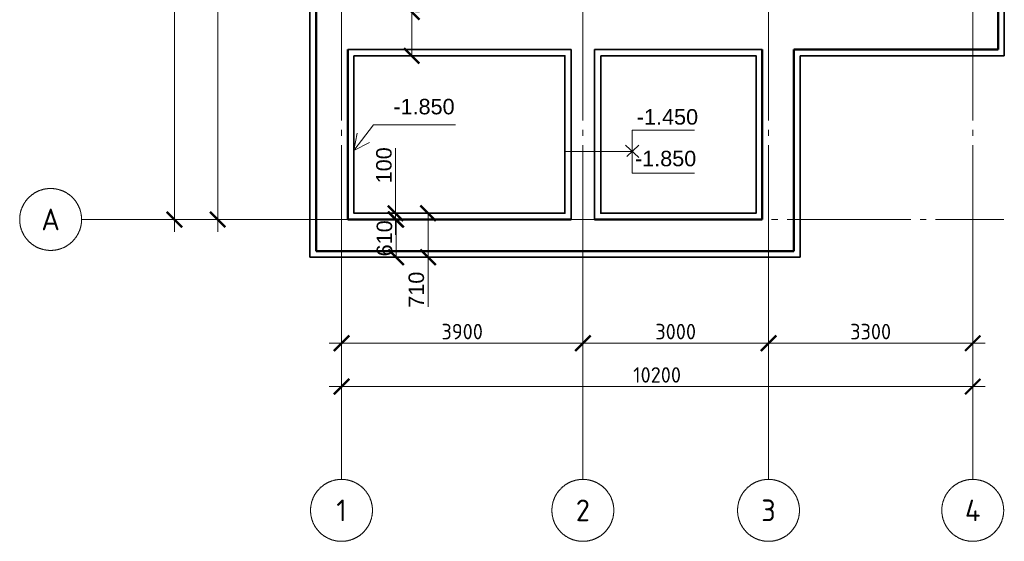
# Model space of a CAD drawing. Header units: millimetres. Extents: x -2096172177 to 2055029645, y -728784453 to 1899906214.
# Tile 77 of 109: x 3630674 to 3646584, y 1819027 to 1827455. Entities that reach past the tile are written whole.
import ezdxf
from ezdxf.enums import TextEntityAlignment as Align

# ---------------------------------------------------------------- set-up
doc = ezdxf.new("R2010")
doc.units = ezdxf.units.MM
doc.linetypes.add('DASHDOT_axis', pattern=[24, 20, -1.5, 1, -1.5])
for name, color, linetype, lineweight in [('Внутренние стены', 3, 'Continuous', 35), ('Наружные стены', 1, 'Continuous', 50), ('Размеры фундамент', 3, 'Continuous', 18), ('Толщины привязок', 130, 'Continuous', 18), ('Фундамент', 5, 'Continuous', 35)]:
    doc.layers.add(name, color=color, linetype=linetype, lineweight=lineweight)
doc.styles.add('GOST-2.304_Type-B', font='GOST Common.ttf')
doc.styles.add('стиль для стен', font='arial.ttf')
doc.dimstyles.new('SPDS_units-mm', dxfattribs={"dimtxt": 2.5, "dimasz": 2.5, "dimexe": 1.25, "dimexo": 0.625, "dimtad": 1, "dimdec": 0, "dimtxsty": 'GOST-2.304_Type-B', "dimblk": 'ARCHTICK', "dimcen": 2.5, "dimdle": 2, "dimaunit": 1, "dimadec": 1, "dimazin": 2, "dimtfac": 1, "dimtdec": 0, "dimtmove": 1, "dimatfit": 3, "dimfxl": 1, "dimtfill": 1, "dimlwd": -1, "dimlwe": -1, "dimarcsym": 0})
doc.dimstyles.new('Для размеров СТЕН', dxfattribs={"dimtxt": 2.5, "dimasz": 2.5, "dimexe": 1.25, "dimexo": 0.625, "dimtad": 1, "dimtxsty": 'стиль для стен', "dimblk": 'ARCHTICK', "dimcen": 2.5, "dimadec": 0, "dimazin": 0, "dimtfac": 1, "dimtmove": 0, "dimatfit": 3, "dimfxl": 1, "dimarcsym": 0})

# ---------------------------------------------------------------- blocks, each defined once
blk = doc.blocks.new('_ArchTick')
at = {"color": 0, "linetype": 'ByBlock', "const_width": 0.15}
blk.add_lwpolyline([(-0.5, -0.5), (0.5, 0.5)], dxfattribs=at)
blk = doc.blocks.new('*D633')
at = {"color": 0, "linetype": 'Continuous', "transparency": 16777216}
for p, q in [((1805202, 924212), (1805202, 924274)), ((1815402, 924212), (1815402, 924274)), ((1805002, 924149), (1815602, 924149))]:
    blk.add_line(p, q, dxfattribs=at)
at = {"layer": 'Defpoints', "color": 0, "linetype": 'DASHDOT_axis', "transparency": 16777216}
for p in [(1805202, 924149), (1815402, 924149), (1815402, 924149)]:
    blk.add_point(p, dxfattribs=at)
at = {"color": 0, "linetype": 'DASHDOT_axis', "transparency": 16777216, "xscale": 250, "yscale": 250, "zscale": 250, "rotation": 180}
blk.add_blockref('_ArchTick', (1805202, 924149), dxfattribs=at)
at = {"color": 0, "linetype": 'DASHDOT_axis', "transparency": 16777216, "xscale": 250, "yscale": 250, "zscale": 250}
blk.add_blockref('_ArchTick', (1815402, 924149), dxfattribs=at)
at = {"color": 0, "linetype": 'DASHDOT_axis', "transparency": 16777216, "insert": (1810302, 924337), "char_height": 250, "attachment_point": 5, "style": 'GOST-2.304_Type-B', "bg_fill": 3, "box_fill_scale": 1.1, "bg_fill_color": 256, "bg_fill_true_color": 13158600, "bg_fill_transparency": 0}
blk.add_mtext('10200', dxfattribs=at)
blk = doc.blocks.new('*D634')
at = {"color": 0, "linetype": 'Continuous', "transparency": 16777216}
for p, q in [((1809302, 924849), (1805002, 924849)), ((1805202, 924912), (1805202, 924974)), ((1809102, 924912), (1809102, 924974))]:
    blk.add_line(p, q, dxfattribs=at)
at = {"layer": 'Defpoints', "color": 0, "linetype": 'DASHDOT_axis', "transparency": 16777216}
for p in [(1805202, 924849), (1805202, 924849), (1809102, 924849)]:
    blk.add_point(p, dxfattribs=at)
at = {"color": 0, "linetype": 'DASHDOT_axis', "transparency": 16777216, "xscale": 250, "yscale": 250, "zscale": 250, "rotation": 180}
blk.add_blockref('_ArchTick', (1805202, 924849), dxfattribs=at)
at = {"color": 0, "linetype": 'DASHDOT_axis', "transparency": 16777216, "xscale": 250, "yscale": 250, "zscale": 250}
blk.add_blockref('_ArchTick', (1809102, 924849), dxfattribs=at)
at = {"color": 0, "linetype": 'DASHDOT_axis', "transparency": 16777216, "insert": (1807152, 925037), "char_height": 250, "attachment_point": 5, "style": 'GOST-2.304_Type-B', "bg_fill": 3, "box_fill_scale": 1.1, "bg_fill_color": 256, "bg_fill_true_color": 13158600, "bg_fill_transparency": 0}
blk.add_mtext('3900', dxfattribs=at)
blk = doc.blocks.new('*D635')
at = {"color": 0, "linetype": 'Continuous', "transparency": 16777216}
for p, q in [((1812302, 924849), (1808902, 924849)), ((1809102, 924912), (1809102, 924974)), ((1812102, 924912), (1812102, 924974))]:
    blk.add_line(p, q, dxfattribs=at)
at = {"layer": 'Defpoints', "color": 0, "linetype": 'DASHDOT_axis', "transparency": 16777216}
for p in [(1809102, 924849), (1809102, 924849), (1812102, 924849)]:
    blk.add_point(p, dxfattribs=at)
at = {"color": 0, "linetype": 'DASHDOT_axis', "transparency": 16777216, "xscale": 250, "yscale": 250, "zscale": 250, "rotation": 180}
blk.add_blockref('_ArchTick', (1809102, 924849), dxfattribs=at)
at = {"color": 0, "linetype": 'DASHDOT_axis', "transparency": 16777216, "xscale": 250, "yscale": 250, "zscale": 250}
blk.add_blockref('_ArchTick', (1812102, 924849), dxfattribs=at)
at = {"color": 0, "linetype": 'DASHDOT_axis', "transparency": 16777216, "insert": (1810602, 925037), "char_height": 250, "attachment_point": 5, "style": 'GOST-2.304_Type-B', "bg_fill": 3, "box_fill_scale": 1.1, "bg_fill_color": 256, "bg_fill_true_color": 13158600, "bg_fill_transparency": 0}
blk.add_mtext('3000', dxfattribs=at)
blk = doc.blocks.new('*D636')
at = {"color": 0, "linetype": 'Continuous', "transparency": 16777216}
for p, q in [((1815602, 924849), (1811902, 924849)), ((1812102, 924912), (1812102, 924974)), ((1815402, 924912), (1815402, 924974))]:
    blk.add_line(p, q, dxfattribs=at)
at = {"layer": 'Defpoints', "color": 0, "linetype": 'DASHDOT_axis', "transparency": 16777216}
for p in [(1812102, 924849), (1812102, 924849), (1815402, 924849)]:
    blk.add_point(p, dxfattribs=at)
at = {"color": 0, "linetype": 'DASHDOT_axis', "transparency": 16777216, "xscale": 250, "yscale": 250, "zscale": 250, "rotation": 180}
blk.add_blockref('_ArchTick', (1812102, 924849), dxfattribs=at)
at = {"color": 0, "linetype": 'DASHDOT_axis', "transparency": 16777216, "xscale": 250, "yscale": 250, "zscale": 250}
blk.add_blockref('_ArchTick', (1815402, 924849), dxfattribs=at)
at = {"color": 0, "linetype": 'DASHDOT_axis', "transparency": 16777216, "insert": (1813752, 925037), "char_height": 250, "attachment_point": 5, "style": 'GOST-2.304_Type-B', "bg_fill": 3, "box_fill_scale": 1.1, "bg_fill_color": 256, "bg_fill_true_color": 13158600, "bg_fill_transparency": 0}
blk.add_mtext('3300', dxfattribs=at)
blk = doc.blocks.new('*D637')
at = {"layer": 'Defpoints', "color": 0, "transparency": 16777216}
for p in [(1806076, 926949), (1806085, 926949), (1806085, 926849)]:
    blk.add_point(p, dxfattribs=at)
at = {"layer": 'Размеры фундамент', "color": 0, "lineweight": -2, "transparency": 16777216}
for p, q in [((1806076, 926949), (1806076, 927999)), ((1806022, 926949), (1805951, 926949)), ((1806076, 926849), (1806076, 926949)), ((1806022, 926849), (1805951, 926849)), ((1806076, 926849), (1806076, 926599))]:
    blk.add_line(p, q, dxfattribs=at)
at = {"layer": 'Размеры фундамент', "color": 0, "lineweight": -2, "transparency": 16777216, "xscale": 250, "yscale": 250, "zscale": 250}
for p, rotation in [((1806076, 926949), 270), ((1806076, 926849), 90)]:
    blk.add_blockref('_ArchTick', p, dxfattribs=dict(at, rotation=rotation))
at = {"layer": 'Размеры фундамент', "color": 0, "transparency": 16777216, "insert": (1805889, 927724), "char_height": 250, "attachment_point": 5, "rotation": 90, "style": 'стиль для стен'}
blk.add_mtext('100', dxfattribs=at)
blk = doc.blocks.new('*D638')
at = {"layer": 'Defpoints', "color": 0, "transparency": 16777216}
for p in [(1806076, 926849), (1806076, 926239), (1806085, 926239)]:
    blk.add_point(p, dxfattribs=at)
at = {"layer": 'Размеры фундамент', "color": 0, "lineweight": -2, "transparency": 16777216}
for p, q in [((1806085, 926849), (1806085, 926239)), ((1806139, 926849), (1806210, 926849)), ((1806139, 926239), (1806210, 926239))]:
    blk.add_line(p, q, dxfattribs=at)
at = {"layer": 'Размеры фундамент', "color": 0, "lineweight": -2, "transparency": 16777216, "xscale": 250, "yscale": 250, "zscale": 250}
for p, rotation in [((1806085, 926849), 90), ((1806085, 926239), 270)]:
    blk.add_blockref('_ArchTick', p, dxfattribs=dict(at, rotation=rotation))
at = {"layer": 'Размеры фундамент', "color": 0, "transparency": 16777216, "insert": (1805897, 926544), "char_height": 250, "attachment_point": 5, "rotation": 90, "style": 'стиль для стен'}
blk.add_mtext('610', dxfattribs=at)
blk = doc.blocks.new('*D639')
at = {"layer": 'Defpoints', "color": 0, "transparency": 16777216}
for p in [(1806600, 926949), (1806600, 926239), (1806600, 926239)]:
    blk.add_point(p, dxfattribs=at)
at = {"layer": 'Размеры фундамент', "color": 0, "lineweight": -2, "transparency": 16777216}
for p, q in [((1806600, 926949), (1806600, 926239)), ((1806662, 926949), (1806725, 926949)), ((1806600, 926239), (1806600, 925439)), ((1806662, 926239), (1806725, 926239))]:
    blk.add_line(p, q, dxfattribs=at)
at = {"layer": 'Размеры фундамент', "color": 0, "lineweight": -2, "transparency": 16777216, "xscale": 250, "yscale": 250, "zscale": 250}
for p, rotation in [((1806600, 926949), 90), ((1806600, 926239), 270)]:
    blk.add_blockref('_ArchTick', p, dxfattribs=dict(at, rotation=rotation))
at = {"layer": 'Размеры фундамент', "color": 0, "transparency": 16777216, "insert": (1806412, 925714), "char_height": 250, "attachment_point": 5, "rotation": 90, "style": 'стиль для стен'}
blk.add_mtext('710', dxfattribs=at)
blk = doc.blocks.new('*D656')
at = {"layer": 'Defpoints', "color": 0, "transparency": 16777216}
for p in [(1806337, 930204), (1806337, 930204), (1806337, 929494)]:
    blk.add_point(p, dxfattribs=at)
at = {"layer": 'Размеры фундамент', "color": 0, "lineweight": -2, "transparency": 16777216}
for p, q in [((1806337, 930204), (1806337, 931080)), ((1806337, 929494), (1806337, 930204)), ((1806400, 930204), (1806462, 930204)), ((1806400, 929494), (1806462, 929494))]:
    blk.add_line(p, q, dxfattribs=at)
at = {"layer": 'Размеры фундамент', "color": 0, "lineweight": -2, "transparency": 16777216, "xscale": 250, "yscale": 250, "zscale": 250}
for p, rotation in [((1806337, 930204), 90), ((1806337, 929494), 270)]:
    blk.add_blockref('_ArchTick', p, dxfattribs=dict(at, rotation=rotation))
at = {"layer": 'Размеры фундамент', "color": 0, "transparency": 16777216, "insert": (1806150, 930767), "char_height": 250, "attachment_point": 5, "rotation": 90, "style": 'стиль для стен'}
blk.add_mtext('400', dxfattribs=at)
blk = doc.blocks.new('Фасад (на основе 1 эт)')
at = {"linetype": 'DASHDOT_axis'}
for p, q in [((1802502.26, 926649.145), (1802502.26, 940249.145)), ((1803202.26, 939049.145), (1803202.26, 929649.145)), ((1803202.26, 930049.145), (1803202.26, 926649.145)), ((1802002.26, 926849.145), (1801002.26, 926849.145)), ((1805202.26, 926849.145), (1802002.26, 926849.145)), ((1802439.76, 926849.145), (1802377.26, 926849.145)), ((1803139.76, 926849.145), (1803077.26, 926849.145)), ((1805202.26, 926849.145), (1805202.26, 923649.145)), ((1809102.26, 926849.145), (1809102.26, 923649.145)), ((1812102.26, 926849.145), (1812102.26, 923649.145)), ((1815402.26, 926849.145), (1815402.26, 923649.145)), ((1815402.26, 926849.145), (1815902.26, 926849.145)), ((1805202.26, 923649.145), (1805202.26, 922649.145)), ((1809102.26, 923649.145), (1809102.26, 922649.145)), ((1812102.26, 923649.145), (1812102.26, 922649.145)), ((1815402.26, 923649.145), (1815402.26, 922649.145))]:
    blk.add_line(p, q, dxfattribs=at)
at = {"linetype": 'DASHDOT_axis', "lineweight": 20, "ltscale": 100}
for p, q in [((1805202.26, 940049.145), (1805202.26, 926849.145)), ((1809102.26, 940049.145), (1809102.26, 926849.145)), ((1812102.26, 940049.145), (1812102.26, 926849.145)), ((1815402.26, 940049.145), (1815402.26, 926849.145))]:
    blk.add_line(p, q, dxfattribs=at)
at = {"linetype": 'DASHDOT_axis', "lineweight": 15, "ltscale": 100}
blk.add_line((1805202.26, 926849.145), (1815402.26, 926849.145), dxfattribs=at)
at = {"linetype": 'DASHDOT_axis'}
for centre in [(1800502.26, 926849.145), (1805202.26, 922149.145), (1809102.26, 922149.145), (1812102.26, 922149.145), (1815402.26, 922149.145)]:
    blk.add_circle(centre, 500, dxfattribs=at)
at = {"layer": 'Внутренние стены'}
for p, q in [((1805302.26, 929594.145), (1808912.26, 929594.145)), ((1808912.26, 929594.145), (1808912.26, 926849.145)), ((1809292.26, 929594.145), (1809292.26, 926849.145)), ((1809292.26, 929594.145), (1812002.26, 929594.145))]:
    blk.add_line(p, q, dxfattribs=at)
at = {"layer": 'Наружные стены'}
for p, q in [((1804792.26, 926339.145), (1804792.26, 939359.145)), ((1815812.26, 939359.145), (1815812.26, 929594.145)), ((1805302.26, 926849.145), (1805302.26, 929594.145)), ((1812002.26, 929594.145), (1812002.26, 926849.145)), ((1815812.26, 929594.145), (1812512.26, 929594.145)), ((1812512.26, 929594.145), (1812512.26, 926339.145)), ((1808912.26, 926849.145), (1805302.26, 926849.145)), ((1812002.26, 926849.145), (1809292.26, 926849.145)), ((1812512.26, 926339.145), (1804792.26, 926339.145))]:
    blk.add_line(p, q, dxfattribs=at)
at = {"layer": 'Размеры фундамент'}
for p, q in [((1805402.26, 927963.521), (1805717.194, 928377.457)), ((1805717.194, 928377.457), (1807046.563, 928377.457)), ((1805402.26, 927963.521), (1805457.609, 928245.816)), ((1809900.652, 928291.81), (1809900.652, 927594.574)), ((1809900.652, 928291.81), (1810907.794, 928291.81)), ((1805402.26, 927963.521), (1805656.776, 928094.329)), ((1809792.943, 928050.322), (1810008.674, 927848.71)), ((1810007.692, 928050.374), (1809810.638, 927864.453)), ((1808811.044, 927949.145), (1809900.652, 927949.145)), ((1809900.652, 927594.574), (1810907.794, 927594.574))]:
    blk.add_line(p, q, dxfattribs=at)
at = {"layer": 'Фундамент'}
for p, q in [((1804692.26, 939456.663), (1804692.26, 926239.145)), ((1815912.26, 939458.041), (1815912.26, 929494.145)), ((1815912.26, 929494.145), (1812612.26, 929494.145)), ((1812612.26, 929494.145), (1812612.26, 926239.145)), ((1812612.26, 926239.145), (1804692.26, 926239.145))]:
    blk.add_line(p, q, dxfattribs=at)
for points in [[(1805402.26, 929494.145), (1808812.26, 929494.145), (1808812.26, 926949.145), (1805402.26, 926949.145)], [(1809392.26, 929494.145), (1811902.26, 929494.145), (1811902.26, 926949.145), (1809392.26, 926949.145)]]:
    blk.add_lwpolyline(points, close=True, dxfattribs=at)
at = {"linetype": 'DASHDOT_axis', "xscale": 250, "yscale": 250, "zscale": 250, "rotation": 270}
for p in [(1802502.26, 926849.145), (1803202.26, 926849.145)]:
    blk.add_blockref('_ArchTick', p, dxfattribs=at)
at = {"linetype": 'DASHDOT_axis', "style": 'GOST-2.304_Type-B'}
for s, p in [('А', (1800502.26, 926849.145)), ('1', (1805202.26, 922149.145)), ('2', (1809102.26, 922149.145)), ('3', (1812102.26, 922149.145)), ('4', (1815402.26, 922149.145))]:
    blk.add_text(s, height=350, dxfattribs=at).set_placement(p, align=Align.MIDDLE_CENTER)
at = {"layer": 'Размеры фундамент', "char_height": 250, "attachment_point": 1, "style": 'стиль для стен'}
for s, insert, width in [('-1.850', (1806039.827, 928797.626), 240.39411), ('-1.450', (1809974.054, 928631.615), 7.73926), ('-1.850', (1809944.152, 927958.589), 7.73926)]:
    blk.add_mtext(s, dxfattribs=dict(at, insert=insert, width=width))
at = {"layer": 'Размеры фундамент'}
dim = blk.add_linear_dim(base=(1806337.455, 930204.145), p1=(1806337.455, 929494.145), p2=(1806337.455, 930204.145), angle=90, text='400', dimstyle='Для размеров СТЕН', dxfattribs=at)
dim.commit()
dim.dimension.update_dxf_attribs({"geometry": '*D656', "text_midpoint": (1806337.455, 930767.365), "dimtype": 128})
for base, p1, p2, picture, middle in [((1806076.068, 926949.145), (1806084.948, 926849.145), (1806084.948, 926949.145), '*D637', (1805888.568, 927724.145)), ((1806084.948, 926239.145), (1806076.068, 926849.145), (1806076.068, 926239.145), '*D638', (1805897.448, 926544.145))]:
    dim = blk.add_linear_dim(base=base, p1=p1, p2=p2, angle=90, dimstyle='Для размеров СТЕН', dxfattribs=at)
    dim.commit()
    dim.dimension.update_dxf_attribs({"geometry": picture, "text_midpoint": middle})
dim = blk.add_linear_dim(base=(1806599.966, 926239.145), p1=(1806599.966, 926949.145), p2=(1806599.966, 926239.145), angle=90, dimstyle='Для размеров СТЕН', dxfattribs=at)
dim.commit()
dim.dimension.update_dxf_attribs({"geometry": '*D639', "text_midpoint": (1806599.966, 925714.145), "dimtype": 128})
at = {"linetype": 'DASHDOT_axis'}
for base, p1, p2, picture, middle in [((1805202.26, 924849.145), (1809102.26, 924849.145), (1805202.26, 924849.145), '*D634', (1807152.26, 924849.145)), ((1815402.26, 924149.145), (1805202.26, 924149.145), (1815402.26, 924149.145), '*D633', (1810302.26, 924149.145))]:
    dim = blk.add_linear_dim(base=base, p1=p1, p2=p2, dimstyle='SPDS_units-mm', override={"dimscale": 100}, dxfattribs=at)
    dim.commit()
    dim.dimension.update_dxf_attribs({"geometry": picture, "text_midpoint": middle, "dimtype": 128})
dim = blk.add_linear_dim(base=(1809102.26, 924849.145), p1=(1812102.26, 924849.145), p2=(1809102.26, 924849.145), dimstyle='SPDS_units-mm', override={"dimscale": 100}, dxfattribs=at)
dim.commit()
dim.dimension.update_dxf_attribs({"geometry": '*D635', "text_midpoint": (1810602.26, 924849.145), "dimtype": 128})
dim = blk.add_linear_dim(base=(1812102.26, 924849.145), p1=(1815402.26, 924849.145), p2=(1812102.26, 924849.145), dimstyle='SPDS_units-mm', override={"dimscale": 100}, dxfattribs=at)
dim.commit()
dim.dimension.update_dxf_attribs({"geometry": '*D636', "text_midpoint": (1813752.26, 924849.145), "dimtype": 128})

msp = doc.modelspace()

# ---------------------------------------------------------------- block references
at = {"layer": 'Толщины привязок'}
msp.add_blockref('Фасад (на основе 1 эт)', (1830671.788, 897377.872), dxfattribs=at)

doc.saveas('drawing.dxf')
